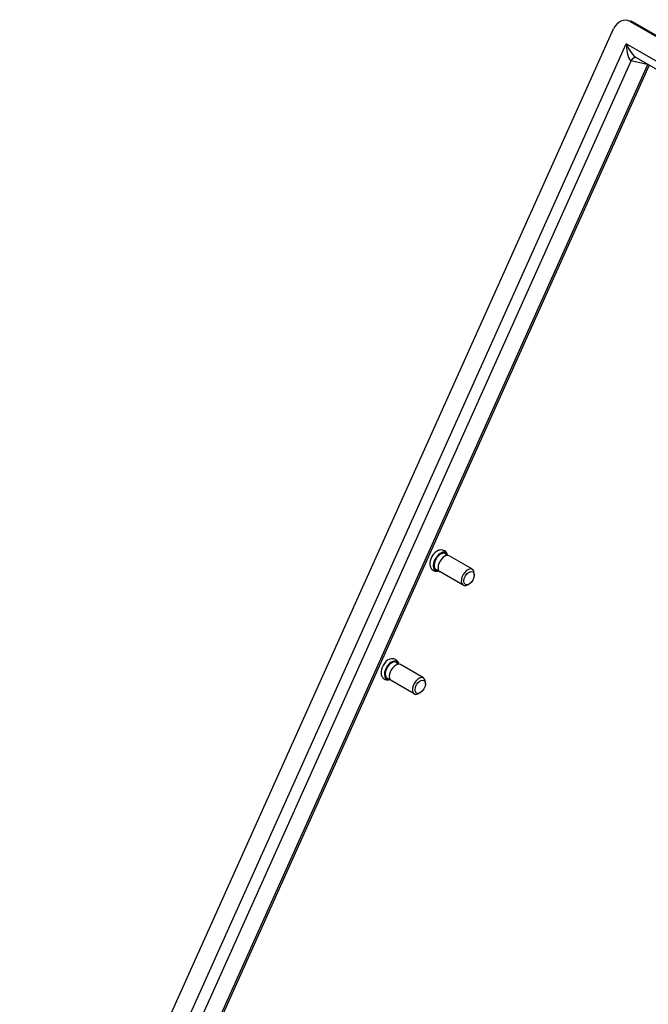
# Model space of a CAD drawing. Header units: inches. Extents: x 104.8 to 124.2, y 38.8 to 60.8.
# Tile 2 of 4: x 104.8 to 111.4, y 49.5 to 59.8. Entities that reach past the tile are written whole.
import ezdxf

# ---------------------------------------------------------------- set-up
doc = ezdxf.new("R2010")
doc.units = ezdxf.units.IN
doc.header["$MEASUREMENT"] = 0
doc.layers.add('Visible Edges(ANSI)', color=7, linetype='Continuous', lineweight=25)
doc.layers.add('Visible Tangent Edges(ANSI)', color=7, linetype='Continuous', lineweight=25)

msp = doc.modelspace()

# ---------------------------------------------------------------- linework, layer by layer
at = {"layer": 'Visible Edges(ANSI)'}
for p, q in [((111.146, 59.823), (111.178, 59.815)), ((111.174, 59.812), (122.004, 53.559)), ((122.036, 53.552), (111.206, 59.804)), ((104.788, 45.904), (110.999, 59.734)), ((111.373, 59.355), (105.323, 45.885)), ((111.237, 59.433), (121.769, 53.352)), ((109.523, 54.079), (109.281, 54.219)), ((109.427, 53.912), (109.185, 54.051)), ((109.543, 54.018), (109.543, 54.035)), ((109.489, 53.924), (109.475, 53.916)), ((109.012, 52.941), (108.77, 53.081)), ((108.916, 52.774), (108.674, 52.914)), ((109.032, 52.881), (109.032, 52.897)), ((108.978, 52.787), (108.964, 52.779))]:
    msp.add_line(p, q, dxfattribs=at)
for centre, major_axis, ratio, start_param, end_param in [((111.111, 59.669), (0.035, 0.153), 0.804092, 6.042375, 7.613171), ((111.142, 59.662), (0.035, 0.153), 0.804092, 6.042375, 6.283185), ((109.155, 54.18), (-0.0543, -0.0941), 0.57735, 3.791126, 5.633652), ((109.191, 54.159), (0.0543, 0.0941), 0.57735, 5.733748, 9.974215), ((109.191, 54.159), (0.0482, 0.0835), 0.57735, 5.835453, 9.87251), ((109.233, 54.135), (0.0482, 0.0835), 0.57735, 0, 3.141593), ((109.475, 53.995), (0.0482, 0.0835), 0.57735, 5.497787, 10.210176), ((108.644, 53.042), (-0.0543, -0.0941), 0.57735, 3.791126, 5.633652), ((108.68, 53.021), (0.0543, 0.0941), 0.57735, 5.733748, 9.974215), ((108.68, 53.021), (0.0482, 0.0835), 0.57735, 5.835453, 9.87251), ((108.722, 52.997), (0.0482, 0.0835), 0.57735, 0, 3.141593), ((108.964, 52.857), (0.0482, 0.0835), 0.57735, 5.497787, 10.210176)]:
    msp.add_ellipse(centre, major_axis=major_axis, ratio=ratio, start_param=start_param, end_param=end_param, dxfattribs=at)
for centre in [(109.489, 53.987), (108.978, 52.849)]:
    msp.add_ellipse(centre, major_axis=(-0.0384, -0.0665), ratio=0.57735, dxfattribs=at)
for points, knots in [([(111.238, 59.433), (111.238, 59.433), (111.238, 59.433), (111.237, 59.433), (111.237, 59.433), (111.237, 59.433)], [-0.05046888, -0.05046888, -0.05046888, -0.05046888, -0.03490659, -0.03490659, 0, 0, 0, 0]), ([(109.266, 54.223), (109.265, 54.229), (109.263, 54.235), (109.257, 54.249), (109.251, 54.257), (109.238, 54.269), (109.231, 54.273), (109.215, 54.279), (109.207, 54.281), (109.191, 54.281), (109.182, 54.28), (109.171, 54.276), (109.168, 54.275), (109.165, 54.274)], [4.928624, 4.928624, 4.928624, 4.928624, 5.108067, 5.108067, 5.367881, 5.367881, 5.587472, 5.587472, 5.803241, 5.803241, 6.054602, 6.054602, 6.14732, 6.14732, 6.14732, 6.14732]), ([(109.079, 54.124), (109.08, 54.116), (109.082, 54.107), (109.09, 54.091), (109.095, 54.083), (109.108, 54.07), (109.116, 54.066), (109.131, 54.06), (109.139, 54.059), (109.155, 54.058), (109.164, 54.06), (109.173, 54.062), (109.173, 54.062), (109.173, 54.062)], [1.706661, 1.706661, 1.706661, 1.706661, 1.966475, 1.966475, 2.226288, 2.226288, 2.44588, 2.44588, 2.661648, 2.661648, 2.913009, 2.913009, 2.925357, 2.925357, 2.925357, 2.925357]), ([(108.755, 53.085), (108.754, 53.091), (108.752, 53.097), (108.745, 53.111), (108.74, 53.119), (108.727, 53.131), (108.719, 53.135), (108.704, 53.141), (108.696, 53.143), (108.68, 53.143), (108.671, 53.142), (108.66, 53.138), (108.657, 53.137), (108.654, 53.136)], [4.928624, 4.928624, 4.928624, 4.928624, 5.108067, 5.108067, 5.367881, 5.367881, 5.587472, 5.587472, 5.803241, 5.803241, 6.054602, 6.054602, 6.14732, 6.14732, 6.14732, 6.14732]), ([(108.568, 52.986), (108.569, 52.978), (108.571, 52.969), (108.578, 52.953), (108.584, 52.945), (108.597, 52.933), (108.604, 52.928), (108.62, 52.922), (108.628, 52.921), (108.644, 52.92), (108.653, 52.922), (108.661, 52.924), (108.662, 52.925), (108.662, 52.925)], [1.706661, 1.706661, 1.706661, 1.706661, 1.966475, 1.966475, 2.226288, 2.226288, 2.44588, 2.44588, 2.661648, 2.661648, 2.913009, 2.913009, 2.925357, 2.925357, 2.925357, 2.925357])]:
    msp.add_open_spline(points, degree=3, knots=knots, dxfattribs=at)
at = {"layer": 'Visible Tangent Edges(ANSI)'}
for p, q in [((111.174, 59.812), (111.206, 59.804)), ((104.979, 45.875), (111.132, 59.576)), ((121.86, 53.382), (111.132, 59.576)), ((111.186, 59.402), (105.147, 45.956)), ((105.319, 45.916), (111.358, 59.362)), ((111.186, 59.402), (111.352, 59.363))]:
    msp.add_line(p, q, dxfattribs=at)
for centre, major_axis, ratio, start_param, end_param in [((111.182, 59.564), (0.074, -0.134), 0.25401, 4.487942, 5.884206), ((111.182, 59.564), (0.008, -0.163), 0.302925, 4.626988, 6.197784), ((111.225, 59.379), (0.0124, 0.0536), 0.804092, 0, 1.329986), ((111.391, 59.341), (0.0124, 0.0536), 0.804092, 1.277446, 1.329986), ((111.41, 59.49), (-0.071, -0.122), 0.57735, 0.174533, 0.242946), ((111.397, 59.34), (0.0065, 0.0546), 0.792519, 1.227026, 1.242872)]:
    msp.add_ellipse(centre, major_axis=major_axis, ratio=ratio, start_param=start_param, end_param=end_param, dxfattribs=at)
msp.add_open_spline([(111.358, 59.362), (111.359, 59.362), (111.359, 59.362), (111.36, 59.362)], degree=3, dxfattribs=at)

doc.saveas('drawing.dxf')
